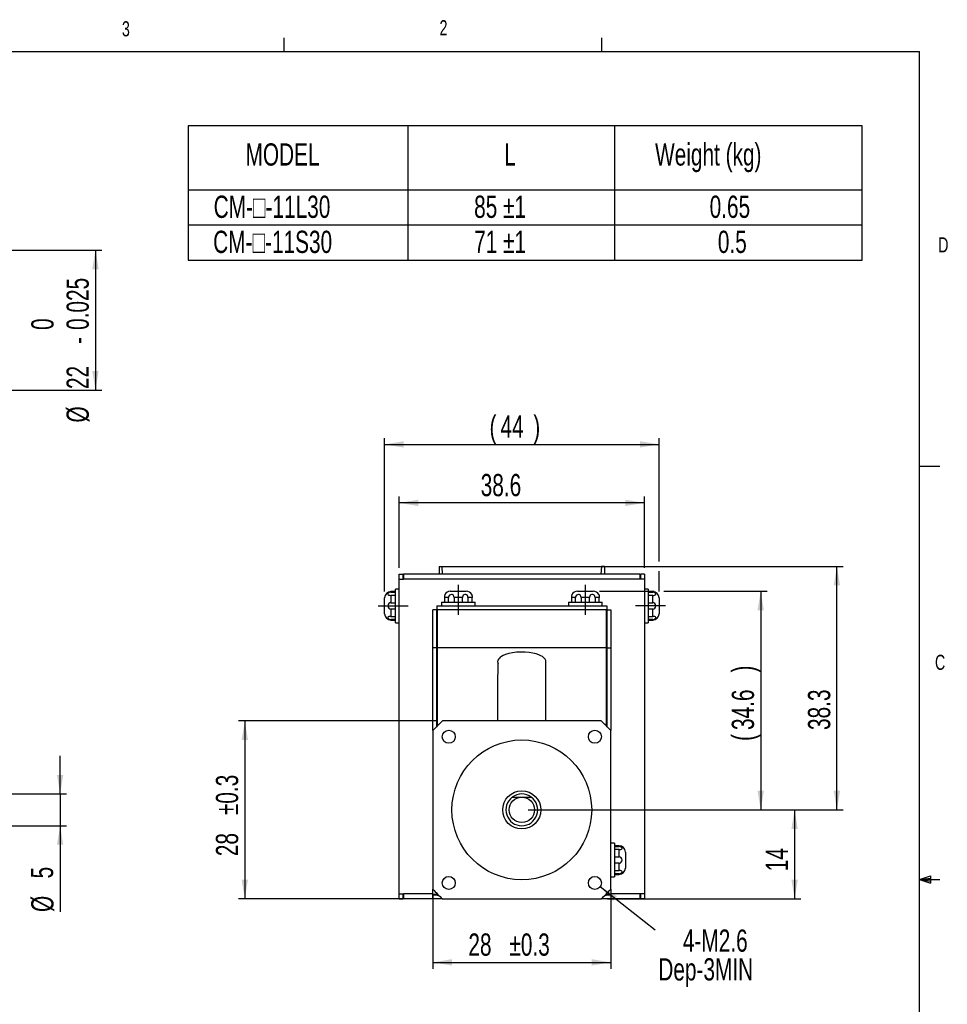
# Model space of a CAD drawing. Extents: x 11 to 421, y 5 to 275.
# Tile 6 of 6: x 274 to 420, y 120 to 275. Entities that reach past the tile are written whole.
import ezdxf
from ezdxf.enums import TextEntityAlignment as Align

# ---------------------------------------------------------------- set-up
doc = ezdxf.new("R2010")
doc.units = 0
doc.linetypes.add('CENTERX2', pattern=[20.32, 12.7, -2.54, 2.54, -2.54])
doc.layers.get('0').update_dxf_attribs({"linetype": 'CONTINUOUS'})
doc.dimstyles.new('SLDDIMSTYLE0', dxfattribs={"dimtxt": 3.5, "dimasz": 3, "dimexe": 0, "dimexo": 0.0625, "dimgap": 0.875, "dimtad": 1, "dimrnd": 1e-09, "dimzin": 12, "dimsah": 1, "dimcen": 0.09, "dimazin": 3, "dimtfac": 1, "dimtofl": 0, "dimtmove": 0, "dimatfit": 3})
doc.dimstyles.new('SLDDIMSTYLE1', dxfattribs={"dimtxt": 3.5, "dimasz": 3, "dimexe": 0, "dimexo": 0.0625, "dimgap": 0.875, "dimtad": 1, "dimrnd": 1e-09, "dimzin": 12, "dimsah": 1, "dimcen": 0.09, "dimazin": 3, "dimtfac": 1, "dimtofl": 0, "dimtmove": 0, "dimatfit": 3})
doc.dimstyles.new('SLDDIMSTYLE2', dxfattribs={"dimtxt": 3.5, "dimasz": 3, "dimexe": 0, "dimexo": 0.0625, "dimgap": 0.875, "dimtad": 1, "dimrnd": 1e-09, "dimzin": 12, "dimsah": 1, "dimcen": 0.09, "dimazin": 3, "dimtol": 1, "dimtp": 0.3, "dimtm": 0.3, "dimtfac": 1, "dimtofl": 0, "dimtmove": 0, "dimatfit": 3})
doc.dimstyles.new('SLDDIMSTYLE4', dxfattribs={"dimtxt": 3.5, "dimasz": 3, "dimexe": 0, "dimexo": 0.0625, "dimgap": 0.875, "dimtad": 1, "dimrnd": 1e-09, "dimzin": 12, "dimsah": 1, "dimcen": 0.09, "dimazin": 3, "dimtol": 1, "dimtm": 0.025, "dimtfac": 1, "dimtofl": 0, "dimtmove": 0, "dimatfit": 3})
doc.dimstyles.new('SLDDIMSTYLE5', dxfattribs={"dimtxt": 3.5, "dimasz": 3, "dimexe": 0, "dimexo": 0.0625, "dimgap": 0.875, "dimtad": 1, "dimrnd": 1e-09, "dimzin": 12, "dimsah": 1, "dimcen": 0.09, "dimazin": 3, "dimtfac": 1, "dimtmove": 0, "dimatfit": 3})

# ---------------------------------------------------------------- blocks, each defined once
blk = doc.blocks.new('SW_TABLEANNOTATION_0')
at = {"color": 0, "linetype": 'CONTINUOUS'}
for p, q in [((0, 0), (0, -21.1)), ((106.14, 0), (0, 0)), ((34.58, 0), (34.58, -21.1)), ((67.12, 0), (67.12, -21.1)), ((106.14, -21.1), (106.14, 0)), ((0, -10.05), (106.14, -10.05)), ((0, -15.58), (106.14, -15.58)), ((0, -21.1), (106.14, -21.1))]:
    blk.add_line(p, q, dxfattribs=at)
at = {"color": 0, "linetype": 'CONTINUOUS', "width": 0.7}
for s, p in [('MODEL', (9.06, -7.29)), ('L', (49.77, -7.29)), ('Weight (kg)', (73.52, -7.29)), ('CM-□-11L30', (4.04, -15.52)), ('85 ±1', (45.04, -15.52)), ('0.65', (82.11, -15.52)), ('CM-□-11S30', (3.96, -21.04)), ('71 ±1', (45.04, -21.04)), ('0.5', (83.4, -21.04))]:
    blk.add_text(s, height=3.5, dxfattribs=at).set_placement(p, align=Align.BOTTOM_LEFT)
blk = doc.blocks.new('_D')
at = {"color": 7, "linetype": 'CONTINUOUS'}
for p, q in [((334.03, 189.11), (334.03, 200.31)), ((372.63, 189.11), (372.63, 200.31)), ((372.63, 199.31), (334.03, 199.31))]:
    blk.add_line(p, q, dxfattribs=at)
for points in [[(334.03, 199.31), (337.03, 198.81), (337.03, 199.81)], [(372.63, 199.31), (369.63, 199.81), (369.63, 198.81)]]:
    blk.add_solid(points, dxfattribs=at)
at = {"color": 7, "linetype": 'CONTINUOUS', "width": 0.7}
blk.add_text('38.6', height=3.5, dxfattribs=at).set_placement((346.86, 199.31), align=Align.BOTTOM_LEFT)
blk = doc.blocks.new('_D_1')
at = {"color": 7, "linetype": 'CONTINUOUS'}
for p, q in [((331.73, 185.36), (331.73, 209.51)), ((374.93, 190.07), (374.93, 209.51)), ((331.73, 208.51), (374.93, 208.51)), ((374.93, 185.36), (374.93, 188.54))]:
    blk.add_line(p, q, dxfattribs=at)
for points in [[(331.73, 208.51), (334.73, 208.01), (334.73, 209.01)], [(374.93, 208.51), (371.93, 209.01), (371.93, 208.01)]]:
    blk.add_solid(points, dxfattribs=at)
at = {"color": 7, "linetype": 'CONTINUOUS', "width": 0.7}
for s, p in [('(', (348.25, 208.51)), ('44', (349.97, 208.51)), (')', (355.14, 208.51))]:
    blk.add_text(s, height=3.5, dxfattribs=at).set_placement(p, align=Align.BOTTOM_LEFT)
blk = doc.blocks.new('_D_2')
at = {"color": 7, "linetype": 'CONTINUOUS'}
for p, q in [((365.58, 185.41), (374.17, 185.41)), ((375.69, 185.41), (391.93, 185.41)), ((390.93, 185.41), (390.93, 151.01)), ((354.33, 151.01), (391.93, 151.01))]:
    blk.add_line(p, q, dxfattribs=at)
for points in [[(390.93, 185.41), (390.43, 182.41), (391.43, 182.41)], [(390.93, 151.01), (391.43, 154.01), (390.43, 154.01)]]:
    blk.add_solid(points, dxfattribs=at)
at = {"color": 7, "linetype": 'CONTINUOUS', "width": 0.7}
for s, p in [(')', (390.93, 172.62)), ('34.6', (390.93, 163.57)), ('(', (390.93, 161.85))]:
    blk.add_text(s, height=3.5, rotation=90, dxfattribs=at).set_placement(p, align=Align.BOTTOM_LEFT)
blk = doc.blocks.new('_D_3')
at = {"color": 7, "linetype": 'CONTINUOUS'}
for p, q in [((341.33, 189.31), (403.93, 189.31)), ((402.93, 151.01), (402.93, 189.31)), ((354.33, 151.01), (403.93, 151.01))]:
    blk.add_line(p, q, dxfattribs=at)
for points in [[(402.93, 189.31), (402.43, 186.31), (403.43, 186.31)], [(402.93, 151.01), (403.43, 154.01), (402.43, 154.01)]]:
    blk.add_solid(points, dxfattribs=at)
at = {"color": 7, "linetype": 'CONTINUOUS', "width": 0.7}
blk.add_text('38.3', height=3.5, rotation=90, dxfattribs=at).set_placement((402.93, 163.57), align=Align.BOTTOM_LEFT)
blk = doc.blocks.new('_D_4')
at = {"color": 7, "linetype": 'CONTINUOUS'}
for p, q in [((339.85, 165.01), (308.73, 165.01)), ((309.73, 165.01), (309.73, 137.01)), ((339.85, 137.01), (308.73, 137.01))]:
    blk.add_line(p, q, dxfattribs=at)
for points in [[(309.73, 165.01), (309.23, 162.01), (310.23, 162.01)], [(309.73, 137.01), (310.23, 140.01), (309.23, 140.01)]]:
    blk.add_solid(points, dxfattribs=at)
at = {"color": 7, "linetype": 'CONTINUOUS', "width": 0.7}
for s, p in [('±0.3', (309.73, 150.18)), ('28', (309.73, 143.72))]:
    blk.add_text(s, height=3.5, rotation=90, dxfattribs=at).set_placement(p, align=Align.BOTTOM_LEFT)
blk = doc.blocks.new('_D_5')
at = {"color": 7, "linetype": 'CONTINUOUS'}
for p, q in [((339.33, 137.53), (339.33, 126.01)), ((367.33, 137.53), (367.33, 126.01)), ((339.33, 127.01), (367.33, 127.01))]:
    blk.add_line(p, q, dxfattribs=at)
for points in [[(339.33, 127.01), (342.33, 126.51), (342.33, 127.51)], [(367.33, 127.01), (364.33, 127.51), (364.33, 126.51)]]:
    blk.add_solid(points, dxfattribs=at)
at = {"color": 7, "linetype": 'CONTINUOUS', "width": 0.7}
for s, p in [('±0.3', (351.38, 127.01)), ('28', (344.92, 127.01))]:
    blk.add_text(s, height=3.5, dxfattribs=at).set_placement(p, align=Align.BOTTOM_LEFT)
blk = doc.blocks.new('_D_6')
at = {"color": 7, "linetype": 'CONTINUOUS'}
for p, q in [((354.33, 151.01), (397.27, 151.01)), ((396.27, 151.01), (396.27, 137.01)), ((366.81, 137.01), (397.27, 137.01))]:
    blk.add_line(p, q, dxfattribs=at)
for points in [[(396.27, 151.01), (395.77, 148.01), (396.77, 148.01)], [(396.27, 137.01), (396.77, 140.01), (395.77, 140.01)]]:
    blk.add_solid(points, dxfattribs=at)
at = {"color": 7, "linetype": 'CONTINUOUS', "width": 0.7}
blk.add_text('14', height=3.5, rotation=90, dxfattribs=at).set_placement((396.27, 141.35), align=Align.BOTTOM_LEFT)
blk = doc.blocks.new('SW_NOTE_7')
at = {"color": 0, "linetype": 'CONTINUOUS'}
blk.add_line((8.63, -6.83), (0, 0), dxfattribs=at)
blk.add_solid([(0, 0), (2.04, -2.25), (2.66, -1.47)], dxfattribs=at)
at = {"color": 0, "linetype": 'CONTINUOUS', "width": 0.7}
for s, p in [('4-M2.6', (13.02, -11.28)), ('Dep-3MIN', (9.15, -15.8))]:
    blk.add_text(s, height=3.5, dxfattribs=at).set_placement(p, align=Align.BOTTOM_LEFT)
blk = doc.blocks.new('_D_8')
at = {"color": 7, "linetype": 'CONTINUOUS'}
for p, q in [((248.72, 239.06), (287.22, 239.06)), ((286.22, 239.06), (286.22, 217.06)), ((248.72, 217.06), (287.22, 217.06))]:
    blk.add_line(p, q, dxfattribs=at)
for points in [[(286.22, 239.06), (285.72, 236.06), (286.72, 236.06)], [(286.22, 217.06), (286.72, 220.06), (285.72, 220.06)]]:
    blk.add_solid(points, dxfattribs=at)
at = {"color": 7, "linetype": 'CONTINUOUS', "width": 0.7}
for s, p in [('0.025', (286.22, 226.52)), ('0', (280.67, 226.52)), ('-', (286.22, 224.33)), ('22', (286.22, 217.22)), ('%%c', (286.22, 211.95))]:
    blk.add_text(s, height=3.5, rotation=90, dxfattribs=at).set_placement(p, align=Align.BOTTOM_LEFT)
blk = doc.blocks.new('_D_22')
at = {"color": 7, "linetype": 'CONTINUOUS'}
for p, q in [((280.66, 153.51), (280.66, 159.51)), ((252.22, 153.51), (281.66, 153.51)), ((280.66, 153.51), (280.66, 148.51)), ((261.72, 148.51), (281.66, 148.51)), ((280.66, 148.51), (280.66, 134.94))]:
    blk.add_line(p, q, dxfattribs=at)
for points in [[(280.66, 153.51), (281.16, 156.51), (280.16, 156.51)], [(280.66, 148.51), (280.16, 145.51), (281.16, 145.51)]]:
    blk.add_solid(points, dxfattribs=at)
at = {"color": 7, "linetype": 'CONTINUOUS', "width": 0.7}
for s, p in [('5', (280.61, 140.22, 0.1)), ('%%c', (280.66, 134.94, 0.1))]:
    blk.add_text(s, height=3.5, rotation=90, dxfattribs=at).set_placement(p, align=Align.BOTTOM_LEFT)

msp = doc.modelspace()

# ---------------------------------------------------------------- linework, layer by layer
at = {"color": 7, "linetype": 'CONTINUOUS'}
for p, q in [((315.938, 270.309), (315.938, 272.463)), ((365.944, 270.309), (365.944, 272.463)), ((15.907, 270.309), (415.957, 270.309)), ((415.957, 9.959), (415.957, 270.309)), ((415.957, 205.112), (419.132, 205.112)), ((340.33, 189.306), (340.33, 188.106)), ((340.33, 189.306), (340.78, 189.306)), ((340.87, 188.106), (340.78, 189.306)), ((340.78, 189.306), (365.88, 189.306)), ((365.88, 189.306), (365.79, 188.106)), ((366.33, 189.306), (365.88, 189.306)), ((366.33, 189.306), (366.33, 188.106)), ((334.03, 188.106), (334.63, 188.106)), ((334.03, 187.306), (334.03, 188.106)), ((334.63, 187.306), (334.63, 188.106)), ((371.93, 188.106), (334.73, 188.106)), ((334.73, 188.106), (334.73, 187.306)), ((371.93, 188.106), (371.93, 187.306)), ((372.63, 188.106), (372.03, 188.106)), ((372.03, 188.106), (372.03, 187.306)), ((372.63, 188.106), (372.63, 187.306)), ((334.03, 137.806), (334.03, 187.306)), ((334.03, 187.306), (334.73, 187.306)), ((372.63, 187.306), (371.93, 187.306)), ((372.63, 187.306), (372.63, 137.806)), ((333.43, 185.356), (332.73, 185.356)), ((332.73, 185.256), (333.43, 185.256)), ((333.43, 184.755), (332.73, 184.755)), ((334.03, 185.756), (333.43, 185.756)), ((333.43, 183.106), (333.43, 185.756)), ((341.136, 184.406), (341.136, 183.706)), ((341.799, 183.706), (341.799, 184.406)), ((342.08, 185.406), (343.33, 185.406)), ((342.667, 184.406), (342.667, 183.706)), ((343.33, 185.406), (344.58, 185.406)), ((343.992, 183.706), (343.992, 184.406)), ((344.861, 184.406), (344.861, 183.706)), ((345.523, 183.706), (345.523, 184.406)), ((361.136, 184.406), (361.136, 183.706)), ((361.799, 183.706), (361.799, 184.406)), ((362.08, 185.406), (363.33, 185.406)), ((362.667, 184.406), (362.667, 183.706)), ((363.33, 185.406), (364.58, 185.406)), ((363.992, 183.706), (363.992, 184.406)), ((364.861, 184.406), (364.861, 183.706)), ((365.523, 183.706), (365.523, 184.406)), ((373.23, 185.756), (372.63, 185.756)), ((373.23, 185.756), (373.23, 180.456)), ((373.93, 185.356), (373.23, 185.356)), ((373.23, 185.256), (373.93, 185.256)), ((373.93, 184.755), (373.23, 184.755)), ((331.73, 183.106), (331.73, 184.356)), ((331.73, 181.856), (331.73, 183.106)), ((332.73, 183.607), (333.43, 183.607)), ((333.43, 180.456), (333.43, 183.106)), ((339.93, 183.106), (339.93, 182.506)), ((339.93, 183.106), (366.73, 183.106)), ((340.68, 183.706), (340.68, 183.106)), ((340.68, 183.706), (343.33, 183.706)), ((343.33, 183.706), (345.98, 183.706)), ((345.98, 183.106), (345.98, 183.706)), ((360.68, 183.706), (360.68, 183.106)), ((360.68, 183.706), (363.33, 183.706)), ((363.33, 183.706), (365.98, 183.706)), ((365.98, 183.106), (365.98, 183.706)), ((366.73, 183.106), (366.73, 182.506)), ((373.23, 183.607), (373.93, 183.607)), ((374.93, 184.356), (374.93, 181.856)), ((333.43, 182.604), (332.73, 182.604)), ((332.73, 181.457), (333.43, 181.457)), ((339.93, 182.506), (339.33, 182.506)), ((339.33, 176.506), (339.33, 182.506)), ((339.93, 176.506), (339.93, 182.506)), ((339.93, 182.506), (340.03, 182.506)), ((339.93, 181.906), (340.03, 181.906)), ((366.63, 182.506), (340.03, 182.506)), ((340.03, 182.506), (340.03, 176.506)), ((366.63, 182.506), (366.63, 176.506)), ((366.63, 182.506), (366.73, 182.506)), ((366.73, 181.906), (366.63, 181.906)), ((366.73, 182.506), (367.33, 182.506)), ((366.73, 182.506), (366.73, 176.506)), ((367.33, 182.506), (367.33, 176.506)), ((373.93, 182.604), (373.23, 182.604)), ((373.23, 181.457), (373.93, 181.457)), ((333.43, 180.956), (332.73, 180.956)), ((332.73, 180.856), (333.43, 180.856)), ((333.43, 180.456), (334.03, 180.456)), ((372.63, 180.456), (373.23, 180.456)), ((373.93, 180.956), (373.23, 180.956)), ((373.23, 180.856), (373.93, 180.856)), ((339.33, 163.486), (339.33, 176.506)), ((339.93, 164.128), (339.93, 176.506)), ((340.03, 176.506), (340.03, 164.229)), ((366.63, 176.506), (366.63, 164.229)), ((366.73, 176.506), (366.73, 164.128)), ((367.33, 176.506), (367.33, 163.486)), ((365.81, 165.006), (340.85, 165.006)), ((339.33, 163.486), (339.33, 138.526)), ((367.33, 138.526), (367.33, 163.486)), ((351.83, 153.006), (353.33, 153.006)), ((353.33, 153.006), (354.83, 153.006)), ((367.93, 145.756), (367.33, 145.756)), ((367.93, 145.756), (367.93, 140.456)), ((368.63, 145.356), (367.93, 145.356)), ((367.93, 145.256), (368.63, 145.256)), ((368.63, 144.755), (367.93, 144.755)), ((369.63, 144.356), (369.63, 141.856)), ((367.93, 143.607), (368.63, 143.607)), ((368.63, 142.604), (367.93, 142.604)), ((367.93, 141.457), (368.63, 141.457)), ((367.33, 140.456), (367.93, 140.456)), ((368.63, 140.956), (367.93, 140.956)), ((367.93, 140.856), (368.63, 140.856)), ((415.957, 140.025), (417.663, 140.635)), ((415.957, 140.025), (417.663, 140.254)), ((415.957, 140.025), (419.132, 140.025)), ((415.957, 140.025), (417.663, 139.451)), ((415.957, 140.025), (417.663, 139.763)), ((417.663, 140.635), (417.663, 139.451)), ((339.33, 137.706), (339.33, 138.526)), ((339.93, 137.706), (339.93, 137.884)), ((366.73, 137.884), (366.73, 137.706)), ((367.33, 138.526), (367.33, 137.706)), ((334.03, 137.806), (334.73, 137.806)), ((334.03, 137.006), (334.03, 137.806)), ((334.03, 137.006), (334.63, 137.006)), ((334.63, 137.006), (334.63, 137.806)), ((334.73, 137.806), (334.73, 137.006)), ((339.33, 137.006), (334.73, 137.006)), ((339.93, 137.706), (339.33, 137.706)), ((339.33, 137.606), (339.33, 137.706)), ((339.33, 137.006), (339.33, 137.606)), ((340.03, 137.606), (339.33, 137.606)), ((340.85, 137.006), (339.33, 137.006)), ((339.93, 137.606), (339.93, 137.706)), ((340.03, 137.782), (340.03, 137.606)), ((340.85, 137.006), (365.81, 137.006)), ((367.33, 137.006), (365.81, 137.006)), ((366.63, 137.782), (366.63, 137.606)), ((367.33, 137.606), (366.63, 137.606)), ((366.73, 137.706), (367.33, 137.706)), ((366.73, 137.706), (366.73, 137.606)), ((367.33, 137.706), (367.33, 137.606)), ((367.33, 137.606), (367.33, 137.006)), ((371.93, 137.006), (367.33, 137.006)), ((371.93, 137.806), (371.93, 137.006)), ((372.63, 137.806), (371.93, 137.806)), ((372.03, 137.806), (372.03, 137.006)), ((372.63, 137.006), (372.03, 137.006)), ((372.63, 137.806), (372.63, 137.006))]:
    msp.add_line(p, q, dxfattribs=at)
at = {"color": 8, "linetype": 'CONTINUOUS'}
for p, q in [((371.93, 187.306), (334.73, 187.306)), ((332.73, 185.356), (332.73, 185.256)), ((332.73, 184.755), (332.73, 183.607)), ((341.799, 184.406), (341.136, 184.406)), ((343.992, 184.406), (342.667, 184.406)), ((345.523, 184.406), (344.861, 184.406)), ((361.799, 184.406), (361.136, 184.406)), ((363.992, 184.406), (362.667, 184.406)), ((365.523, 184.406), (364.861, 184.406)), ((373.93, 185.256), (373.93, 185.356)), ((373.93, 183.607), (373.93, 184.755)), ((332.73, 182.604), (332.73, 181.457)), ((373.93, 181.457), (373.93, 182.604)), ((332.73, 180.956), (332.73, 180.856)), ((373.93, 180.856), (373.93, 180.956)), ((339.93, 176.506), (339.33, 176.506)), ((366.63, 176.506), (340.03, 176.506)), ((366.73, 176.506), (367.33, 176.506)), ((368.63, 145.256), (368.63, 145.356)), ((368.63, 143.607), (368.63, 144.755)), ((368.63, 141.457), (368.63, 142.604)), ((368.63, 140.856), (368.63, 140.956)), ((339.33, 137.806), (334.73, 137.806)), ((340.03, 137.606), (340.208, 137.606)), ((366.452, 137.606), (366.63, 137.606)), ((371.93, 137.806), (367.33, 137.806))]:
    msp.add_line(p, q, dxfattribs=at)
at = {"color": 7, "linetype": 'CENTERX2'}
for p, q in [((343.33, 186.406), (343.33, 181.706)), ((363.33, 186.406), (363.33, 181.706)), ((330.73, 183.106), (335.43, 183.106)), ((375.93, 183.106), (371.23, 183.106))]:
    msp.add_line(p, q, dxfattribs=at)
at = {"color": 7, "linetype": 'CONTINUOUS', "flags": 128}
for points in [[(332.73, 185.256), (332.568, 185.236), (332.424, 185.181), (332.316, 185.101), (332.253, 185.011), (332.238, 184.924), (332.277, 184.85), (332.37, 184.798), (332.5, 184.769), (332.653, 184.756), (332.73, 184.755)], [(342.667, 184.406), (342.648, 184.568), (342.592, 184.711), (342.5, 184.819), (342.38, 184.883), (342.238, 184.898), (342.086, 184.858), (341.951, 184.766), (341.854, 184.636), (341.805, 184.482), (341.799, 184.406)], [(344.861, 184.406), (344.834, 184.568), (344.758, 184.711), (344.643, 184.819), (344.505, 184.883), (344.358, 184.898), (344.218, 184.858), (344.106, 184.766), (344.032, 184.636), (343.996, 184.482), (343.992, 184.406)], [(345.451, 184.894), (345.45, 184.898), (345.462, 184.858), (345.485, 184.766), (345.508, 184.636), (345.521, 184.482), (345.523, 184.406)], [(362.667, 184.406), (362.648, 184.568), (362.592, 184.711), (362.5, 184.819), (362.38, 184.883), (362.238, 184.898), (362.086, 184.858), (361.951, 184.766), (361.854, 184.636), (361.805, 184.482), (361.799, 184.406)], [(364.861, 184.406), (364.834, 184.568), (364.758, 184.711), (364.643, 184.819), (364.505, 184.883), (364.358, 184.898), (364.218, 184.858), (364.106, 184.766), (364.032, 184.636), (363.996, 184.482), (363.992, 184.406)], [(365.451, 184.894), (365.45, 184.898), (365.462, 184.858), (365.485, 184.766), (365.508, 184.636), (365.521, 184.482), (365.523, 184.406)], [(373.93, 184.755), (374.091, 184.761), (374.235, 184.783), (374.343, 184.822), (374.407, 184.881), (374.422, 184.96), (374.382, 185.055), (374.29, 185.146), (374.16, 185.215), (374.006, 185.252), (373.93, 185.256)], [(332.73, 181.457), (332.568, 181.451), (332.424, 181.429), (332.316, 181.39), (332.253, 181.331), (332.238, 181.251), (332.277, 181.157), (332.37, 181.066), (332.5, 180.997), (332.653, 180.96), (332.73, 180.956)], [(373.93, 180.956), (374.091, 180.975), (374.235, 181.031), (374.343, 181.111), (374.407, 181.2), (374.422, 181.288), (374.382, 181.362), (374.29, 181.414), (374.16, 181.443), (374.006, 181.456), (373.93, 181.457)], [(357.13, 174.323), (357.124, 174.413), (357.106, 174.505), (357.074, 174.599), (357.024, 174.695), (356.953, 174.794), (356.859, 174.897), (356.738, 175.004), (356.586, 175.114), (356.326, 175.263), (355.992, 175.41), (355.579, 175.549), (355.084, 175.67), (354.511, 175.765), (353.876, 175.824), (353.201, 175.839), (352.517, 175.805), (351.859, 175.723), (351.268, 175.6), (350.77, 175.45), (350.371, 175.284), (350.133, 175.154), (349.944, 175.024), (349.798, 174.896), (349.689, 174.771), (349.564, 174.535), (349.53, 174.323)], [(349.53, 174.322), (349.549, 174.171), (349.598, 174.039)], [(357.107, 174.16), (357.11, 174.171), (357.13, 174.323)], [(357.13, 165.006), (357.13, 166.186), (357.13, 167.288), (357.13, 168.321), (357.13, 169.288), (357.13, 170.184), (357.13, 170.984), (357.13, 171.654), (357.13, 172.183), (357.13, 172.575), (357.13, 172.725), (357.13, 172.846), (357.13, 172.972), (357.13, 173.146), (357.13, 173.357), (357.129, 173.587), (357.129, 173.758), (357.128, 173.913), (357.127, 174.042), (357.125, 174.124), (357.119, 174.149), (357.119, 174.149)], [(368.63, 144.755), (368.791, 144.761), (368.935, 144.783), (369.043, 144.822), (369.107, 144.881), (369.122, 144.96), (369.082, 145.055), (368.99, 145.146), (368.86, 145.215), (368.706, 145.252), (368.63, 145.256)], [(368.63, 140.956), (368.791, 140.975), (368.935, 141.031), (369.043, 141.111), (369.107, 141.2), (369.122, 141.288), (369.082, 141.362), (368.99, 141.414), (368.86, 141.443), (368.706, 141.456), (368.63, 141.457)]]:
    msp.add_lwpolyline(points, dxfattribs=at)
at = {"color": 7, "linetype": 'CONTINUOUS'}
for centre, radius in [((341.83, 162.506), 1.025), ((364.83, 162.506), 1.025), ((353.33, 151.006), 11), ((353.33, 151.006), 3), ((353.33, 151.006), 2), ((341.83, 139.506), 1.025), ((364.83, 139.506), 1.025)]:
    msp.add_circle(centre, radius, dxfattribs=at)
for centre, radius, start, end in [((332.73, 184.356), 1, 90, 180), ((342.788, 184.412), 1.652, 163.01519, 180.21215), ((342.08, 184.406), 1, 90, 150.74166), ((344.58, 184.406), 1, 29.26124, 90), ((362.788, 184.412), 1.652, 163.01519, 180.21215), ((362.08, 184.406), 1, 90, 150.74166), ((364.58, 184.406), 1, 29.26124, 90), ((373.93, 184.356), 1, 0, 90), ((332.732, 183.106), 0.502, 90.23969, 269.76031), ((373.928, 183.106), 0.502, 270.23969, 89.76031), ((332.73, 181.856), 1, 180, 270), ((373.93, 181.856), 1, 270, 0), ((541.694, 168.715), 192.2, 178.4206, 181.10569), ((353.33, 151.006), 18.755, 131.71469, 138.28531), ((353.33, 151.006), 18.755, 41.71469, 48.28531), ((353.33, 151.006), 2.5, 53.1301, 126.8699), ((353.33, 151.006), 2.5, 126.8699, 53.1301), ((368.63, 144.356), 1, 0, 90), ((368.628, 143.106), 0.502, 270.23969, 89.76031), ((368.63, 141.856), 1, 270, 0), ((353.33, 151.006), 18.755, 221.71469, 228.28531), ((353.33, 151.006), 18.755, 311.71469, 318.28531)]:
    msp.add_arc(centre, radius, start, end, dxfattribs=at)

# ---------------------------------------------------------------- block references
for name, p in [('SW_TABLEANNOTATION_0', (300.787, 258.623)), ('SW_NOTE_7', (365.667, 138.915))]:
    msp.add_blockref(name, p, dxfattribs=at)

# ---------------------------------------------------------------- texts
at = {"color": 7, "linetype": 'CONTINUOUS', "width": 0.7}
for s, p in [('3', (290.391, 272)), ('2', (340.385, 272.17)), ('D', (418.879, 238.002)), ('C', (418.368, 172.319))]:
    msp.add_text(s, height=2.381, dxfattribs=at).set_placement(p, align=Align.BOTTOM_LEFT)

# ---------------------------------------------------------------- dimensions: what is measured, and where the dimension line sits
at = {"color": 7, "linetype": 'CONTINUOUS'}
for base, p1, p2, text, dimstyle, picture, middle in [((286.224, 217.06), (247.718, 239.06), (247.718, 217.06), '%%c<>', 'SLDDIMSTYLE4', '_D_8', (286.224, 225.048)), ((390.93, 151.006), (364.58, 185.406), (353.33, 151.006), '(<>)', 'SLDDIMSTYLE0', '_D_2', (390.93, 168.097)), ((280.661, 148.506), (251.218, 153.506), (260.718, 148.506), '%%c<>', 'SLDDIMSTYLE5', '_D_22', (280.661, 138.871))]:
    dim = msp.add_linear_dim(base=base, p1=p1, p2=p2, angle=90, text=text, dimstyle=dimstyle, dxfattribs=at)
    dim.commit()
    dim.dimension.update_dxf_attribs({"geometry": picture, "text_midpoint": middle, "dimtype": 160})
dim = msp.add_linear_dim(base=(374.93, 208.513), p1=(331.73, 184.356), p2=(374.93, 184.356), text='(<>)', dimstyle='SLDDIMSTYLE1', dxfattribs=at)
dim.commit()
dim.dimension.update_dxf_attribs({"geometry": '_D_1', "text_midpoint": (352.559, 208.513), "dimtype": 160})
for base, p1, p2, dimstyle, picture, middle in [((334.03, 199.306), (372.63, 188.106), (334.03, 188.106), 'SLDDIMSTYLE0', '_D', (351.381, 199.306)), ((367.33, 127.006), (339.33, 138.526), (367.33, 138.526), 'SLDDIMSTYLE2', '_D_5', (352.659, 127.006))]:
    dim = msp.add_linear_dim(base=base, p1=p1, p2=p2, dimstyle=dimstyle, dxfattribs=at)
    dim.commit()
    dim.dimension.update_dxf_attribs({"geometry": picture, "text_midpoint": middle, "dimtype": 160})
for base, p1, p2, dimstyle, picture, middle in [((402.93, 189.306), (353.33, 151.006), (340.33, 189.306), 'SLDDIMSTYLE0', '_D_3', (402.93, 168.097)), ((309.73, 137.006), (340.85, 165.006), (340.85, 137.006), 'SLDDIMSTYLE2', '_D_4', (309.73, 151.46)), ((396.273, 137.006), (353.33, 151.006), (365.81, 137.006), 'SLDDIMSTYLE1', '_D_6', (396.273, 143.931))]:
    dim = msp.add_linear_dim(base=base, p1=p1, p2=p2, angle=90, dimstyle=dimstyle, dxfattribs=at)
    dim.commit()
    dim.dimension.update_dxf_attribs({"geometry": picture, "text_midpoint": middle, "dimtype": 160})

doc.saveas('drawing.dxf')
